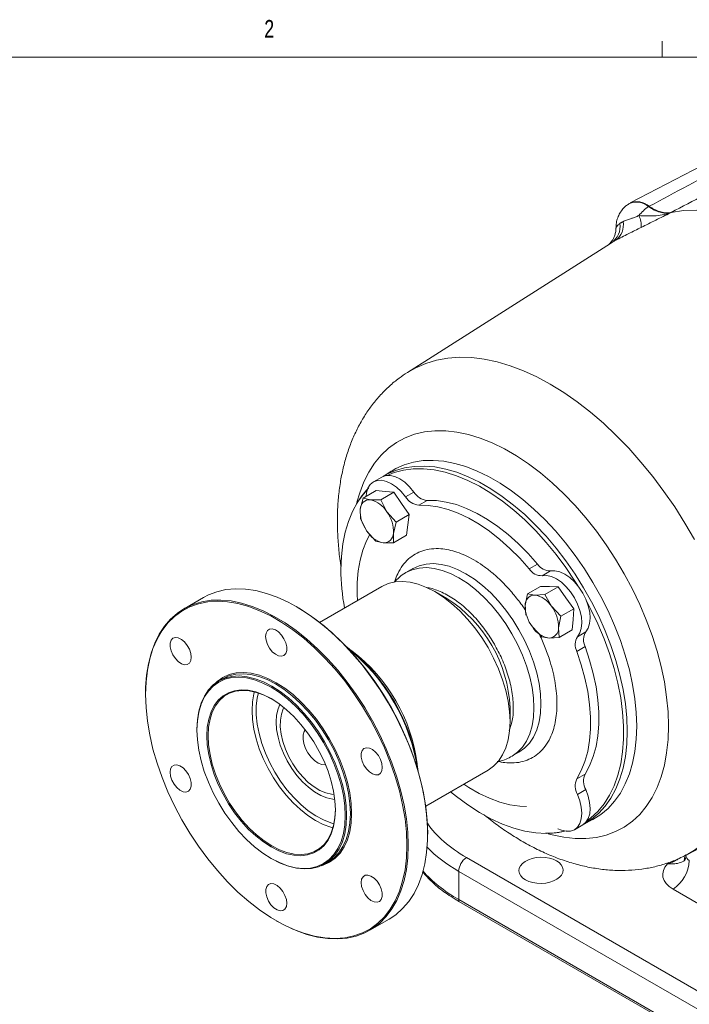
# Model space of a CAD drawing. Header units: inches. Extents: x 0.3 to 33.9, y 0.2 to 21.6.
# Tile 17 of 24: x 26 to 29.5, y 16.4 to 21.6. Entities that reach past the tile are written whole.
import ezdxf

# ---------------------------------------------------------------- set-up
doc = ezdxf.new("R2010")
doc.units = ezdxf.units.IN
doc.header["$MEASUREMENT"] = 0
doc.layers.add('SLD-0', color=7, linetype='Continuous', lineweight=15)
doc.styles.add('SLDTEXTSTYLE0', font='TXT', dxfattribs={"width": 0.75})
doc.dimstyles.new('SLDDIMSTYLE0', dxfattribs={"dimtxt": 0.25, "dimasz": 0.13, "dimexe": 0, "dimexo": 0.0625, "dimgap": 0.0625, "dimtad": 0, "dimtih": 1, "dimtoh": 1, "dimrnd": 1e-09, "dimzin": 12, "dimdsep": 46, "dimtxsty": 'SLDTEXTSTYLE0', "dimsah": 1, "dimcen": 0.09, "dimadec": 0, "dimazin": 3, "dimtfac": 1, "dimtofl": 0, "dimtmove": 0, "dimatfit": 3, "dimfxl": 1, "dimfrac": 2, "dimtolj": 1, "dimtzin": 12, "dimarcsym": 0})

# ---------------------------------------------------------------- blocks, each defined once
blk = doc.blocks.new('_D_7')
at = {"layer": 'SLD-0'}
for p, q in [((26.938, 12.1142), (26.938, 15.5199)), ((24.3753, 15.4317), (24.3245, 15.4317)), ((24.3245, 15.4317), (24.3245, 15.0349)), ((25.5183, 15.4317), (25.569, 15.4317)), ((25.569, 15.4317), (25.569, 15.0349)), ((22.9555, 15.3949), (24.2357, 15.3949)), ((26.938, 15.3949), (25.6578, 15.3949)), ((24.3245, 15.0349), (24.3753, 15.0349)), ((25.569, 15.0349), (25.5183, 15.0349))]:
    blk.add_line(p, q, dxfattribs=at)
for points in [[(22.9555, 15.3949), (23.0855, 15.3749), (23.0855, 15.4149)], [(26.938, 15.3949), (26.808, 15.4149), (26.808, 15.3749)]]:
    blk.add_solid(points, dxfattribs=at)
at = {"layer": 'SLD-0', "char_height": 0.25, "attachment_point": 1, "style": 'SLDTEXTSTYLE0'}
for s, insert in [('3.98', (24.522, 15.8048, -1.544)), ('101.16', (24.4388, 15.3571, -1.544))]:
    blk.add_mtext(s, dxfattribs=dict(at, insert=insert))

msp = doc.modelspace()

# ---------------------------------------------------------------- linework, layer by layer
at = {"color": 7, "linetype": 'Continuous', "lineweight": 0}
for p, q in [((29.3979, 21.4106), (29.3979, 21.4954)), ((0.5229, 21.4106), (33.5229, 21.4106))]:
    msp.add_line(p, q, dxfattribs=at)
at = {"color": 7, "linetype": 'Continuous', "lineweight": 15}
for p, q in [((30.0273, 21.0534), (29.2292, 20.6371)), ((29.2247, 20.6346), (29.2217, 20.6327)), ((29.3263, 20.6173), (29.3294, 20.6193)), ((29.4458, 20.5866), (29.4428, 20.5847)), ((29.1236, 20.4222), (28.048, 19.7384)), ((27.9622, 19.2143), (27.9198, 19.1873)), ((27.9122, 19.1836), (27.868, 19.1581)), ((27.8126, 19.072), (27.8821, 19.1121)), ((27.8821, 19.1121), (27.9293, 19.1074)), ((27.798, 19.0129), (27.8126, 19.072)), ((27.8126, 19.072), (27.8519, 19.0627)), ((27.8519, 19.0627), (27.907, 19.0626)), ((27.9764, 19.1026), (27.907, 19.0626)), ((27.907, 19.0626), (27.9395, 18.9987)), ((27.9764, 19.1026), (27.9293, 19.1074)), ((28.0169, 19.0434), (27.9764, 19.1026)), ((28.0826, 19.1039), (28.0384, 19.0784)), ((28.1521, 19.0597), (28.1079, 19.0342)), ((27.7992, 18.9629), (27.798, 19.0129)), ((28.0169, 19.0434), (28.0573, 18.9841)), ((27.8318, 18.8991), (27.7992, 18.9629)), ((27.9395, 18.9987), (27.9879, 18.944)), ((28.0573, 18.9841), (27.9879, 18.944)), ((28.0573, 18.9841), (28.0506, 18.9296)), ((27.9879, 18.944), (27.9733, 18.8849)), ((28.0439, 18.875), (28.0506, 18.9296)), ((27.8801, 18.8444), (27.8318, 18.8991)), ((27.9733, 18.8849), (27.9745, 18.8349)), ((27.9745, 18.8349), (28.0439, 18.875)), ((27.9194, 18.8351), (27.8801, 18.8444)), ((27.9745, 18.8349), (27.9194, 18.8351)), ((28.0768, 18.6984), (28.0397, 18.677)), ((28.7374, 18.7217), (28.6932, 18.6962)), ((28.8068, 18.6857), (28.7626, 18.6602)), ((27.9127, 18.6037), (27.5825, 18.4131)), ((28.7541, 18.6038), (28.6847, 18.5637)), ((28.7541, 18.6038), (28.8003, 18.6023)), ((28.777, 18.5608), (28.8464, 18.6008)), ((28.8464, 18.6008), (28.8003, 18.6023)), ((28.8464, 18.6008), (28.8884, 18.5431)), ((26.967, 18.545), (26.8638, 18.4854)), ((28.2576, 18.5391), (28.194, 18.5758)), ((28.6726, 18.5029), (28.6847, 18.5637)), ((28.6847, 18.5637), (28.7229, 18.5577)), ((28.7229, 18.5577), (28.777, 18.5608)), ((28.777, 18.5608), (28.811, 18.4984)), ((28.9303, 18.4853), (28.8884, 18.5431)), ((27.4629, 18.4942), (27.4594, 18.4962)), ((28.6763, 18.4511), (28.6726, 18.5029)), ((28.811, 18.4984), (28.8609, 18.4452)), ((28.9303, 18.4853), (28.8609, 18.4452)), ((28.9261, 18.429), (28.9303, 18.4853)), ((28.8609, 18.4452), (28.8488, 18.3843)), ((28.7601, 18.3356), (28.7103, 18.3888)), ((28.8488, 18.3843), (28.8524, 18.3326)), ((28.9261, 18.429), (28.9219, 18.3727)), ((28.7984, 18.3295), (28.7601, 18.3356)), ((28.8524, 18.3326), (28.7984, 18.3295)), ((28.9219, 18.3727), (28.8524, 18.3326)), ((28.9934, 18.3625), (28.9492, 18.337)), ((28.9898, 18.2844), (28.9456, 18.2588)), ((27.0687, 18.1143), (27.0487, 18.1027)), ((26.6599, 18.0347), (26.6599, 18.0306)), ((28.5917, 17.8869), (28.5917, 17.9604)), ((26.9325, 17.846), (26.9325, 17.842)), ((28.6021, 17.7027), (28.6392, 17.7241)), ((28.145, 17.4388), (28.4752, 17.6294)), ((28.9897, 17.6085), (28.9455, 17.583)), ((28.9933, 17.5263), (28.9491, 17.5007)), ((29.5255, 17.1791), (30.0797, 17.4682)), ((28.9328, 17.3134), (28.977, 17.3389)), ((28.984, 17.3436), (29.0287, 17.3669)), ((28.1554, 17.2905), (28.1554, 17.2946)), ((27.3254, 17.1615), (27.3289, 17.1595)), ((27.6093, 17.1317), (27.6292, 17.1432)), ((28.3609, 17.1655), (30.2536, 16.0729)), ((30.2123, 16), (28.3196, 17.0927)), ((28.3196, 17.0927), (28.3196, 16.9432)), ((29.9433, 16.7169), (29.4559, 16.9982)), ((28.3196, 16.9432), (30.2123, 15.8505)), ((30.2133, 15.8403), (28.3206, 16.933)), ((27.3524, 16.831), (27.3559, 16.829)), ((27.8482, 16.7802), (27.9515, 16.8398))]:
    msp.add_line(p, q, dxfattribs=at)
at = {"color": 8, "linetype": 'Continuous', "lineweight": 15}
msp.add_line((29.4266, 17.1324), (29.4216, 17.1353), dxfattribs=at)
at = {"color": 7, "linetype": 'Continuous', "lineweight": 15, "flags": 128}
for points in [[(30.6735, 19.8779), (30.6086, 19.9626), (30.5411, 20.0436), (30.4711, 20.1203), (30.3991, 20.1924), (30.3255, 20.2596), (30.2505, 20.3215), (30.1745, 20.3777), (30.098, 20.4281), (30.0213, 20.4724), (29.9448, 20.5104), (29.8688, 20.5418), (29.7939, 20.5665), (29.7202, 20.5844), (29.6482, 20.5954), (29.5782, 20.5994), (29.5107, 20.5965), (29.4458, 20.5866)], [(28.9491, 18.6097), (28.9353, 18.6319), (28.8875, 18.7035), (28.8367, 18.7721), (28.7834, 18.8373), (28.7278, 18.8988), (28.6703, 18.9559), (28.6113, 19.0085), (28.5512, 19.0561), (28.4904, 19.0983), (28.4293, 19.1351), (28.3683, 19.166), (28.3078, 19.1908), (28.2483, 19.2095), (28.19, 19.2219), (28.1334, 19.2279), (28.0789, 19.2275), (28.0268, 19.2206), (27.9775, 19.2073), (27.9404, 19.1922)], [(27.829, 19.0814), (27.8312, 19.0995), (27.8388, 19.1244), (27.8512, 19.1442), (27.868, 19.1581), (27.8885, 19.1657), (27.9118, 19.1665), (27.9372, 19.1607), (27.9635, 19.1484), (27.9899, 19.1301), (28.0151, 19.1064), (28.0384, 19.0784)], [(27.9122, 19.1836), (27.9122, 19.1836), (27.9327, 19.1912), (27.956, 19.1921), (27.9814, 19.1862), (28.0077, 19.1739), (28.0341, 19.1556), (28.0593, 19.1319), (28.0826, 19.1039)], [(27.8358, 19.117), (27.8143, 19.0928), (27.7834, 19.0498), (27.7569, 19.0015), (27.735, 18.9483), (27.7177, 18.8906), (27.7054, 18.8286), (27.6979, 18.7628), (27.6954, 18.6938)], [(28.1521, 19.0597), (28.202, 19.0586), (28.2539, 19.051), (28.3073, 19.0372), (28.3618, 19.0171), (28.417, 18.9909), (28.4724, 18.9589), (28.5276, 18.9214), (28.5821, 18.8785), (28.6356, 18.8306), (28.6874, 18.7782), (28.7374, 18.7217)], [(28.1079, 19.0342), (28.1578, 19.033), (28.2097, 19.0255), (28.2631, 19.0117), (28.3176, 18.9916), (28.3728, 18.9654), (28.4282, 18.9334), (28.4834, 18.8958), (28.5379, 18.853), (28.5914, 18.8051), (28.6432, 18.7527), (28.6932, 18.6962)], [(27.7841, 18.5294), (27.7823, 18.5607), (27.7823, 18.6247), (27.7873, 18.6855), (27.7972, 18.7428), (27.8119, 18.796), (27.8313, 18.8447), (27.8495, 18.879)], [(28.7626, 18.6602), (28.7859, 18.6613), (28.8112, 18.6558), (28.8375, 18.6437), (28.8639, 18.6256), (28.8892, 18.6021), (28.9126, 18.5743), (28.933, 18.5431), (28.9498, 18.5098), (28.9622, 18.4756), (28.9699, 18.4419), (28.9724, 18.4101), (28.9696, 18.3812), (28.9618, 18.3566), (28.9492, 18.337)], [(28.8068, 18.6857), (28.8301, 18.6868), (28.8554, 18.6813), (28.8817, 18.6692), (28.9081, 18.6511), (28.9334, 18.6276), (28.9568, 18.5998), (28.9772, 18.5686), (28.994, 18.5353), (29.0064, 18.5011), (29.014, 18.4675), (29.0165, 18.4356), (29.0138, 18.4068), (29.006, 18.3821), (28.9934, 18.3625)], [(27.9515, 16.8398), (27.9862, 16.8629), (28.0224, 16.8948), (28.0547, 16.9322), (28.0828, 16.975), (28.1065, 17.0228), (28.1257, 17.0753), (28.1402, 17.1322), (28.1499, 17.1929), (28.1548, 17.2572), (28.1548, 17.3245), (28.1499, 17.3945), (28.1402, 17.4665), (28.1257, 17.54), (28.1065, 17.6147), (28.0828, 17.6899), (28.0547, 17.7651), (28.0224, 17.8398), (27.9862, 17.9135), (27.9463, 17.9856), (27.903, 18.0556), (27.8566, 18.1232), (27.8073, 18.1877), (27.7557, 18.2487), (27.7019, 18.3058), (27.6465, 18.3586), (27.5897, 18.4068), (27.532, 18.4499), (27.4738, 18.4877), (27.4155, 18.5199), (27.3576, 18.5464), (27.3003, 18.5668), (27.2441, 18.5811), (27.1895, 18.5892), (27.1367, 18.591), (27.0862, 18.5865), (27.0384, 18.5757), (26.9934, 18.5587), (26.967, 18.545)], [(28.4752, 17.6294), (28.4752, 17.6294), (28.5049, 17.6506), (28.5307, 17.6777), (28.5523, 17.7104), (28.5694, 17.7481), (28.5817, 17.7905), (28.5892, 17.8369), (28.5917, 17.8869), (28.5892, 17.9398), (28.5817, 17.9949), (28.5694, 18.0515), (28.5523, 18.1089), (28.5307, 18.1665), (28.5049, 18.2234), (28.4752, 18.2789), (28.4419, 18.3325), (28.4056, 18.3833), (28.3665, 18.4307), (28.3253, 18.4742), (28.2824, 18.5132), (28.2385, 18.5472), (28.1939, 18.5758), (28.1494, 18.5987), (28.1054, 18.6154), (28.0626, 18.6259), (28.0214, 18.63), (27.9823, 18.6276), (27.9459, 18.6188), (27.9127, 18.6037)], [(26.6599, 18.0347), (26.6605, 18.068), (26.6654, 18.1323), (26.6751, 18.193), (26.6896, 18.2499), (26.7088, 18.3024), (26.7325, 18.3502), (26.7606, 18.393), (26.7928, 18.4304), (26.829, 18.4623), (26.8689, 18.4883), (26.9123, 18.5084), (26.9587, 18.5223), (27.0079, 18.5299), (27.0596, 18.5313), (27.1134, 18.5264), (27.1688, 18.5152), (27.2256, 18.4978), (27.2833, 18.4743), (27.3414, 18.4449), (27.3997, 18.4099), (27.4577, 18.3694), (27.515, 18.3237), (27.5711, 18.2732), (27.6258, 18.2181), (27.6785, 18.159), (27.729, 18.0962), (27.7769, 18.0302), (27.8218, 17.9613), (27.8635, 17.8902), (27.9016, 17.8172), (27.9359, 17.7429), (27.9661, 17.6679), (27.992, 17.5926), (28.0134, 17.5177), (28.0303, 17.4435), (28.0424, 17.3706), (28.0497, 17.2996), (28.0522, 17.2309), (28.0522, 17.2309)], [(28.0451, 17.2309), (28.0426, 17.3002), (28.0351, 17.3719), (28.0227, 17.4454), (28.0055, 17.5202), (27.9836, 17.5959), (27.9571, 17.6718), (27.9263, 17.7474), (27.8914, 17.8221), (27.8525, 17.8955), (27.8101, 17.967), (27.7643, 18.0361), (27.7156, 18.1022), (27.6643, 18.1649), (27.6107, 18.2238), (27.5553, 18.2784), (27.4984, 18.3284), (27.4405, 18.3733), (27.3819, 18.4129), (27.3231, 18.4468), (27.2645, 18.4749), (27.2066, 18.4969), (27.1497, 18.5126), (27.0942, 18.522), (27.0407, 18.5249), (26.9893, 18.5215), (26.9406, 18.5116), (26.8949, 18.4953), (26.8524, 18.4728), (26.8136, 18.4443), (26.7786, 18.4099), (26.7478, 18.3699), (26.7214, 18.3246), (26.6994, 18.2742), (26.6822, 18.2192), (26.6698, 18.16), (26.6624, 18.097), (26.6599, 18.0306), (26.6624, 17.9613), (26.6698, 17.8897), (26.6822, 17.8162), (26.6994, 17.7413), (26.7214, 17.6657), (26.7478, 17.5898), (26.7786, 17.5142), (26.8136, 17.4394), (26.8524, 17.366), (26.8949, 17.2945), (26.9406, 17.2255), (26.9893, 17.1594), (27.0407, 17.0966), (27.0942, 17.0377), (27.1497, 16.9831), (27.2066, 16.9332), (27.2645, 16.8882), (27.3231, 16.8487), (27.3819, 16.8147), (27.4405, 16.7867), (27.4984, 16.7647), (27.5553, 16.7489), (27.6107, 16.7396), (27.6643, 16.7366), (27.7156, 16.7401), (27.7643, 16.75), (27.8101, 16.7662), (27.8525, 16.7887), (27.8914, 16.8172), (27.9263, 16.8516), (27.9571, 16.8916), (27.9836, 16.937), (28.0055, 16.9873), (28.0227, 17.0423), (28.0351, 17.1015), (28.0426, 17.1645), (28.0451, 17.2309)], [(27.4629, 18.4942), (27.4922, 18.4766), (27.5508, 18.437), (27.6087, 18.3921), (27.6656, 18.3421), (27.721, 18.2875), (27.7746, 18.2286), (27.8259, 18.1659), (27.8746, 18.0997), (27.9204, 18.0307), (27.9628, 17.9592), (28.0017, 17.8858), (28.0366, 17.8111), (28.0675, 17.7354), (28.0939, 17.6595), (28.1158, 17.5839), (28.1331, 17.509), (28.1454, 17.4355), (28.1529, 17.3639), (28.1554, 17.2946)], [(28.9986, 17.359), (29.0207, 17.3756), (29.0579, 17.4102), (29.0909, 17.4505), (29.1196, 17.4962), (29.1439, 17.547), (29.1635, 17.6025), (29.1783, 17.6624), (29.1882, 17.7263), (29.1932, 17.7938), (29.1932, 17.8644), (29.1882, 17.9376), (29.1783, 18.013), (29.1635, 18.09), (29.1439, 18.1682), (29.1196, 18.247), (29.0909, 18.3258), (29.0579, 18.4043), (29.0207, 18.4818), (28.9988, 18.5236)], [(26.8181, 18.3329), (26.805, 18.3284), (26.7956, 18.3179), (26.7906, 18.3023), (26.7906, 18.283), (26.7956, 18.2617), (26.805, 18.2402), (26.8181, 18.2207), (26.8336, 18.2046), (26.8503, 18.1935), (26.8666, 18.1884), (26.8811, 18.1897), (26.8925, 18.1973), (26.8998, 18.2105), (26.9022, 18.2282), (26.8998, 18.2487), (26.8925, 18.2703), (26.8811, 18.2911), (26.8666, 18.3091), (26.8503, 18.3228), (26.8336, 18.331), (26.8181, 18.3329)], [(27.3805, 18.3459), (27.3649, 18.3619), (27.3482, 18.373), (27.3319, 18.3781), (27.3174, 18.3768), (27.306, 18.3692), (27.2988, 18.356), (27.2963, 18.3383), (27.2988, 18.3178), (27.306, 18.2962), (27.3174, 18.2755), (27.3319, 18.2575), (27.3482, 18.2437), (27.3649, 18.2355), (27.3805, 18.2336), (27.3936, 18.2381), (27.403, 18.2486), (27.4079, 18.2642), (27.4079, 18.2836), (27.403, 18.3049), (27.3936, 18.3263), (27.3805, 18.3459)], [(28.9898, 18.2844), (29.0138, 18.2128), (29.0332, 18.1417), (29.0479, 18.0715), (29.0578, 18.0029), (29.0627, 17.9363), (29.0627, 17.8723), (29.0577, 17.8115), (29.0479, 17.7542), (29.0331, 17.701), (29.0137, 17.6523), (28.9897, 17.6085)], [(28.9456, 18.2588), (28.9696, 18.1873), (28.989, 18.1162), (29.0037, 18.046), (29.0136, 17.9774), (29.0185, 17.9108), (29.0185, 17.8468), (29.0136, 17.7859), (29.0037, 17.7287), (28.989, 17.6755), (28.9695, 17.6268), (28.9455, 17.583)], [(26.9325, 17.846), (26.935, 17.8959), (26.9425, 17.9422), (26.9548, 17.9844), (26.9718, 18.022), (26.9933, 18.0545), (27.019, 18.0815), (27.0487, 18.1027), (27.0818, 18.1178), (27.1181, 18.1266), (27.157, 18.1289), (27.198, 18.1249), (27.2408, 18.1144), (27.2846, 18.0977), (27.329, 18.075), (27.3734, 18.0465), (27.4172, 18.0126), (27.4599, 17.9737), (27.501, 17.9303), (27.5399, 17.883), (27.5761, 17.8324), (27.6093, 17.7791), (27.6389, 17.7237), (27.6646, 17.667), (27.6861, 17.6096), (27.7031, 17.5524), (27.7155, 17.4959), (27.7229, 17.441), (27.7254, 17.3883)], [(27.7183, 17.3883), (27.7159, 17.4406), (27.7085, 17.495), (27.6963, 17.5509), (27.6794, 17.6077), (27.6581, 17.6645), (27.6326, 17.7207), (27.6032, 17.7756), (27.5704, 17.8285), (27.5345, 17.8786), (27.4959, 17.9255), (27.4552, 17.9685), (27.4129, 18.007), (27.3694, 18.0406), (27.3254, 18.0688), (27.2814, 18.0914), (27.238, 18.1079), (27.1957, 18.1183), (27.155, 18.1223), (27.1164, 18.12), (27.0805, 18.1113), (27.0476, 18.0963), (27.0183, 18.0754), (26.9928, 18.0486), (26.9715, 18.0164), (26.9546, 17.9791), (26.9424, 17.9372), (26.935, 17.8913), (26.9325, 17.842), (26.935, 17.7897), (26.9424, 17.7353), (26.9546, 17.6794), (26.9715, 17.6227), (26.9928, 17.5658), (27.0183, 17.5096), (27.0476, 17.4547), (27.0805, 17.4019), (27.1164, 17.3517), (27.155, 17.3048), (27.1957, 17.2618), (27.238, 17.2233), (27.2814, 17.1897), (27.3254, 17.1615), (27.3694, 17.1389), (27.4129, 17.1224), (27.4552, 17.112), (27.4959, 17.108), (27.5345, 17.1103), (27.5704, 17.119), (27.6032, 17.134), (27.6326, 17.155), (27.6581, 17.1817), (27.6794, 17.214), (27.6963, 17.2512), (27.7085, 17.2931), (27.7159, 17.339), (27.7183, 17.3883)], [(27.0311, 18.0912), (27.0398, 18.0992), (27.0697, 18.1206), (27.1031, 18.1358), (27.1397, 18.1447), (27.1789, 18.1471), (27.2204, 18.143), (27.2635, 18.1324), (27.3077, 18.1156), (27.3525, 18.0926), (27.3973, 18.0639), (27.4415, 18.0297), (27.4846, 17.9904), (27.526, 17.9467), (27.5653, 17.899), (27.6019, 17.8479), (27.6353, 17.7941), (27.6652, 17.7382), (27.6911, 17.681), (27.7128, 17.6231), (27.73, 17.5654), (27.7424, 17.5084), (27.7499, 17.453), (27.7524, 17.3999)], [(27.7454, 17.3999), (27.7429, 17.4526), (27.7354, 17.5075), (27.7231, 17.5639), (27.7061, 17.6212), (27.6846, 17.6785), (27.6589, 17.7352), (27.6293, 17.7906), (27.5961, 17.8439), (27.5599, 17.8946), (27.5209, 17.9419), (27.4799, 17.9852), (27.4372, 18.0241), (27.3933, 18.058), (27.3489, 18.0865), (27.3046, 18.1092), (27.2607, 18.1259), (27.218, 18.1364), (27.1769, 18.1405), (27.138, 18.1381), (27.1018, 18.1293), (27.0687, 18.1143)], [(27.6661, 17.4185), (27.6636, 17.3725), (27.6562, 17.3301), (27.6439, 17.2918), (27.6271, 17.2582), (27.6058, 17.2299), (27.5804, 17.2071), (27.5513, 17.1903), (27.5189, 17.1797), (27.4837, 17.1755), (27.4462, 17.1776), (27.407, 17.1862), (27.3665, 17.201), (27.3254, 17.2218), (27.2844, 17.2484), (27.2439, 17.2803), (27.2046, 17.3171), (27.1671, 17.3582), (27.1319, 17.4031), (27.0995, 17.4511), (27.0705, 17.5015), (27.0451, 17.5535), (27.0238, 17.6065), (27.0069, 17.6595), (26.9947, 17.712), (26.9873, 17.763), (26.9848, 17.8118), (26.9873, 17.8578), (26.9947, 17.9002), (27.0069, 17.9385), (27.0238, 17.9721), (27.0451, 18.0005), (27.0705, 18.0232), (27.0995, 18.04), (27.1319, 18.0506), (27.1671, 18.0549), (27.2046, 18.0527), (27.2439, 18.0442), (27.2844, 18.0294), (27.3254, 18.0085), (27.3665, 17.982), (27.407, 17.95), (27.4462, 17.9132), (27.4837, 17.8721), (27.5189, 17.8272), (27.5513, 17.7792), (27.5804, 17.7288), (27.6058, 17.6768), (27.6271, 17.6238), (27.6439, 17.5708), (27.6562, 17.5184), (27.6636, 17.4674), (27.6661, 17.4185)], [(27.329, 18.0065), (27.329, 18.0065), (27.2883, 18.0271), (27.2483, 18.0417), (27.2094, 18.0502), (27.1723, 18.0523), (27.1375, 18.0481), (27.1054, 18.0376), (27.0766, 18.021), (27.0515, 17.9985), (27.0305, 17.9704), (27.0138, 17.9372), (27.0017, 17.8993), (26.9943, 17.8573), (26.9919, 17.8118), (26.9943, 17.7635), (27.0017, 17.713), (27.0138, 17.6611), (27.0305, 17.6086), (27.0515, 17.5562), (27.0766, 17.5047), (27.1054, 17.4549), (27.1375, 17.4074), (27.1723, 17.3629), (27.2094, 17.3222), (27.2483, 17.2858), (27.2883, 17.2542), (27.329, 17.2279), (27.3696, 17.2073), (27.4096, 17.1926), (27.4485, 17.1842), (27.4856, 17.1821), (27.5205, 17.1863), (27.5525, 17.1968), (27.5813, 17.2134), (27.6064, 17.2359), (27.6275, 17.264), (27.6442, 17.2972), (27.6563, 17.3351), (27.6636, 17.3771), (27.6661, 17.4226), (27.6661, 17.4226)], [(27.6629, 17.4738), (27.6528, 17.4747), (27.6214, 17.4817), (27.5888, 17.4948), (27.5559, 17.5138), (27.5234, 17.5382), (27.492, 17.5676), (27.4623, 17.6011), (27.4352, 17.6382), (27.4111, 17.678), (27.3905, 17.7195), (27.3741, 17.7619), (27.3621, 17.8042), (27.3548, 17.8455), (27.3523, 17.8848), (27.3548, 17.9212), (27.3621, 17.954), (27.3718, 17.9781)], [(27.3935, 17.9613), (27.3901, 17.9548), (27.3799, 17.9267), (27.3745, 17.8943), (27.3739, 17.8586), (27.3782, 17.8205), (27.3873, 17.7807), (27.4009, 17.7405), (27.4188, 17.7006), (27.4404, 17.6621), (27.4653, 17.626), (27.4928, 17.5932), (27.5223, 17.5644), (27.553, 17.5403), (27.5842, 17.5216), (27.6152, 17.5088), (27.645, 17.502), (27.6592, 17.501)], [(27.5066, 17.8437), (27.5011, 17.8348), (27.4956, 17.8164), (27.4949, 17.7943), (27.4991, 17.7699), (27.5079, 17.7447), (27.5208, 17.7203), (27.5369, 17.6983), (27.5552, 17.6801), (27.5746, 17.6667), (27.5939, 17.659), (27.6118, 17.6575), (27.6139, 17.6578)], [(27.9149, 17.6437), (27.9124, 17.6643), (27.9051, 17.6859), (27.8938, 17.7066), (27.8793, 17.7246), (27.863, 17.7383), (27.8463, 17.7465), (27.8307, 17.7485), (27.8176, 17.744), (27.8082, 17.7334), (27.8033, 17.7178), (27.8033, 17.6985), (27.8082, 17.6772), (27.8176, 17.6558), (27.8307, 17.6362), (27.8463, 17.6202), (27.863, 17.6091), (27.8793, 17.604), (27.8938, 17.6053), (27.9051, 17.6129), (27.9124, 17.6261), (27.9149, 17.6437)], [(26.7901, 17.6178), (26.7926, 17.5973), (26.7998, 17.5757), (26.8112, 17.5549), (26.8257, 17.5369), (26.842, 17.5232), (26.8587, 17.515), (26.8743, 17.5131), (26.8873, 17.5176), (26.8968, 17.5281), (26.9017, 17.5437), (26.9017, 17.563), (26.8968, 17.5843), (26.8873, 17.6057), (26.8743, 17.6253), (26.8587, 17.6414), (26.842, 17.6525), (26.8257, 17.6576), (26.8112, 17.6563), (26.7998, 17.6487), (26.7926, 17.6355), (26.7901, 17.6178)], [(28.679, 17.437), (28.643, 17.4384), (28.5912, 17.446), (28.5377, 17.4598), (28.4832, 17.4799), (28.428, 17.506), (28.3726, 17.538), (28.3465, 17.5551)], [(28.2769, 17.5149), (28.3078, 17.4896), (28.3683, 17.4446), (28.4293, 17.4051), (28.4904, 17.3713), (28.5512, 17.3433), (28.6113, 17.3215), (28.6703, 17.306), (28.7278, 17.2968), (28.7834, 17.294), (28.8367, 17.2977), (28.881, 17.3061)], [(28.9491, 17.5007), (28.9617, 17.4666), (28.9695, 17.4329), (28.9722, 17.4009), (28.9697, 17.372), (28.9621, 17.3471), (28.9496, 17.3273), (28.9328, 17.3134), (28.9124, 17.3058), (28.889, 17.3049), (28.8637, 17.3108), (28.8459, 17.3184)], [(28.9933, 17.5263), (29.0059, 17.4921), (29.0137, 17.4584), (29.0164, 17.4264), (29.0139, 17.3975), (29.0063, 17.3726), (28.9938, 17.3528), (28.977, 17.3389)], [(27.7254, 17.3883), (27.7229, 17.3385), (27.7155, 17.2922), (27.7031, 17.25), (27.6861, 17.2124), (27.6646, 17.1799), (27.6389, 17.1529), (27.6093, 17.1317), (27.5761, 17.1166), (27.5399, 17.1078), (27.501, 17.1055), (27.4599, 17.1095), (27.4172, 17.12), (27.3734, 17.1367), (27.329, 17.1594), (27.3289, 17.1595)], [(27.7524, 17.3999), (27.7499, 17.3496), (27.7424, 17.3029), (27.73, 17.2603), (27.7128, 17.2224), (27.6911, 17.1895), (27.6652, 17.1623), (27.6353, 17.1409), (27.6019, 17.1257), (27.5905, 17.1222)], [(27.6292, 17.1432), (27.6293, 17.1432), (27.6589, 17.1644), (27.6846, 17.1914), (27.7061, 17.2239), (27.7231, 17.2615), (27.7354, 17.3038), (27.7429, 17.3501), (27.7454, 17.3999)], [(28.0522, 17.2309), (28.0497, 17.1651), (28.0424, 17.1025), (28.0303, 17.0436), (28.0134, 16.9889), (27.992, 16.9387), (27.9661, 16.8934), (27.9359, 16.8532), (27.9016, 16.8185), (27.8635, 16.7896), (27.8218, 16.7665), (27.7769, 16.7495), (27.729, 16.7387), (27.6785, 16.7342), (27.6258, 16.736), (27.5711, 16.7441), (27.515, 16.7584), (27.4577, 16.7788), (27.3997, 16.8053), (27.3559, 16.829)], [(27.8869, 16.9286), (27.9, 16.9331), (27.9094, 16.9436), (27.9143, 16.9593), (27.9143, 16.9786), (27.9094, 16.9999), (27.9, 17.0213), (27.8869, 17.0409), (27.8713, 17.0569), (27.8546, 17.068), (27.8383, 17.0731), (27.8238, 17.0718), (27.8125, 17.0642), (27.8052, 17.051), (27.8027, 17.0334), (27.8052, 17.0128), (27.8125, 16.9912), (27.8238, 16.9705), (27.8383, 16.9525), (27.8546, 16.9387), (27.8713, 16.9306), (27.8869, 16.9286)], [(27.3245, 16.9157), (27.3401, 16.8996), (27.3567, 16.8885), (27.3731, 16.8834), (27.3875, 16.8847), (27.3989, 16.8923), (27.4062, 16.9055), (27.4087, 16.9232), (27.4062, 16.9437), (27.3989, 16.9653), (27.3875, 16.9861), (27.3731, 17.0041), (27.3567, 17.0178), (27.3401, 17.026), (27.3245, 17.0279), (27.3114, 17.0234), (27.302, 17.0129), (27.2971, 16.9973), (27.2971, 16.978), (27.302, 16.9567), (27.3114, 16.9353), (27.3245, 16.9157)]]:
    msp.add_lwpolyline(points, dxfattribs=at)
at = {"color": 8, "linetype": 'Continuous', "lineweight": 15, "flags": 128}
for points in [[(28.0476, 19.7382), (28.0917, 19.7631), (28.1455, 19.7863), (28.2023, 19.8032), (28.262, 19.814), (28.3242, 19.8185), (28.3886, 19.8166), (28.455, 19.8085), (28.523, 19.7942), (28.5924, 19.7737), (28.6627, 19.7471), (28.7337, 19.7145), (28.805, 19.6762), (28.8763, 19.6322), (28.9473, 19.5828), (29.0177, 19.5282), (29.087, 19.4686), (29.155, 19.4045), (29.2214, 19.3359), (29.2859, 19.2633), (29.3481, 19.187), (29.4077, 19.1074), (29.4646, 19.0247), (29.5184, 18.9395), (29.5688, 18.8521)], [(27.7805, 19.05), (27.7949, 19.1005), (27.8166, 19.1578), (27.8428, 19.2102), (27.8735, 19.2577), (27.9084, 19.2997), (27.9473, 19.3362), (27.99, 19.3669), (28.0363, 19.3916), (28.0858, 19.4102), (28.1383, 19.4225), (28.1935, 19.4285), (28.251, 19.4282), (28.3105, 19.4216), (28.3717, 19.4086), (28.4343, 19.3894), (28.4977, 19.3641), (28.5617, 19.3328), (28.6259, 19.2958), (28.6899, 19.2531), (28.7533, 19.2052), (28.8158, 19.1522), (28.877, 19.0945), (28.9366, 19.0325), (28.9941, 18.9664), (29.0493, 18.8966), (29.1018, 18.8237), (29.1513, 18.7479), (29.1976, 18.6698), (29.2403, 18.5898), (29.2792, 18.5084), (29.3141, 18.426), (29.3447, 18.3432), (29.371, 18.2604), (29.3927, 18.1781), (29.4097, 18.0968), (29.4219, 18.017), (29.4293, 17.9391), (29.4318, 17.8636), (29.4293, 17.791), (29.4219, 17.7216), (29.4097, 17.6559), (29.3927, 17.5942), (29.371, 17.537), (29.3447, 17.4845), (29.3141, 17.4371), (29.2792, 17.395), (29.2403, 17.3585), (29.1976, 17.3278), (29.1513, 17.3031), (29.1018, 17.2845), (29.0493, 17.2722), (28.9941, 17.2662), (28.9366, 17.2665), (28.877, 17.2732), (28.8158, 17.2861), (28.7942, 17.2921)], [(29.263, 17.8627), (29.2606, 17.9342), (29.2533, 18.0081), (29.2411, 18.0838), (29.2242, 18.161), (29.2027, 18.239), (29.1766, 18.3174), (29.1463, 18.3957), (29.1117, 18.4734), (29.0733, 18.5499), (29.0312, 18.6248), (28.9858, 18.6976), (28.9372, 18.7678), (28.8858, 18.8349), (28.832, 18.8986), (28.7761, 18.9583), (28.7185, 19.0138), (28.6595, 19.0647), (28.5996, 19.1105), (28.539, 19.1511), (28.4782, 19.1862), (28.4177, 19.2155), (28.3577, 19.2389), (28.2987, 19.2561), (28.2411, 19.2672), (28.1852, 19.272), (28.1314, 19.2704), (28.0801, 19.2626), (28.0315, 19.2485), (27.986, 19.2282), (27.961, 19.2136)], [(27.92, 19.1874), (27.9387, 19.1981), (27.9841, 19.2183), (28.0325, 19.2324), (28.0837, 19.2402), (28.1374, 19.2418), (28.1932, 19.237), (28.2507, 19.226), (28.3095, 19.2088), (28.3694, 19.1855), (28.4298, 19.1562), (28.4904, 19.1212), (28.5508, 19.0807), (28.6107, 19.0349), (28.6695, 18.9842), (28.727, 18.9288), (28.7828, 18.8692), (28.8365, 18.8057), (28.8877, 18.7387), (28.9362, 18.6687), (28.9815, 18.5961), (29.0235, 18.5213), (29.0619, 18.445), (29.0963, 18.3675), (29.1266, 18.2894), (29.1526, 18.2111), (29.1741, 18.1333), (29.191, 18.0563), (29.2031, 17.9807), (29.2104, 17.907), (29.2128, 17.8356)], [(28.0396, 18.6769), (28.0397, 18.677), (28.0729, 18.6921), (28.1093, 18.7009), (28.1484, 18.7033), (28.1896, 18.6992), (28.2324, 18.6887), (28.2764, 18.6719), (28.3209, 18.6491), (28.3655, 18.6205), (28.4095, 18.5865), (28.4523, 18.5474), (28.4935, 18.5039), (28.5326, 18.4565), (28.5689, 18.4057), (28.6022, 18.3521)], [(28.6393, 18.3736), (28.606, 18.4271), (28.5697, 18.4779), (28.5306, 18.5254), (28.4894, 18.5689), (28.4466, 18.6079), (28.4026, 18.6419), (28.3581, 18.6705), (28.3135, 18.6933), (28.2696, 18.7101), (28.2267, 18.7206), (28.1855, 18.7247), (28.1464, 18.7223), (28.1101, 18.7135), (28.0776, 18.6989)], [(28.6022, 18.3521), (28.6319, 18.2966), (28.6577, 18.2397), (28.6793, 18.1821), (28.6963, 18.1247), (28.7087, 18.0681), (28.7161, 18.013), (28.7186, 17.9601), (28.7161, 17.9101), (28.7086, 17.8637), (28.6963, 17.8213), (28.6792, 17.7836), (28.6576, 17.751), (28.6318, 17.7239), (28.6026, 17.7029)], [(28.6379, 17.7233), (28.6392, 17.7241), (28.6689, 17.7453), (28.6947, 17.7724), (28.7163, 17.805), (28.7334, 17.8428), (28.7458, 17.8851), (28.7532, 17.9316), (28.7558, 17.9815), (28.7533, 18.0344), (28.7458, 18.0895), (28.7335, 18.1461), (28.7164, 18.2036), (28.6948, 18.2611), (28.669, 18.318), (28.6393, 18.3736)], [(27.6533, 17.3238), (27.6421, 17.3268), (27.6021, 17.3415), (27.5614, 17.3621), (27.5208, 17.3884), (27.4808, 17.42), (27.4419, 17.4564), (27.4048, 17.4971), (27.3699, 17.5416), (27.3379, 17.5891), (27.3091, 17.6389), (27.284, 17.6904), (27.2629, 17.7428), (27.2462, 17.7953), (27.2341, 17.8472), (27.2268, 17.8977), (27.2243, 17.946), (27.2268, 17.9915), (27.2341, 18.0335), (27.2371, 18.0448)], [(27.2578, 18.0388), (27.2518, 18.012), (27.2469, 17.9688), (27.2469, 17.9225), (27.2518, 17.8736), (27.2616, 17.823), (27.2761, 17.7714), (27.2951, 17.7195), (27.3183, 17.6683), (27.3453, 17.6184), (27.3758, 17.5706), (27.4093, 17.5257), (27.4453, 17.4843), (27.4831, 17.447), (27.5224, 17.4144), (27.5623, 17.3871), (27.6025, 17.3653), (27.6422, 17.3495), (27.6585, 17.3448)], [(29.0282, 17.3666), (29.0312, 17.3682), (29.0733, 17.3945), (29.1117, 17.4267), (29.1463, 17.4645), (29.1766, 17.5077), (29.2027, 17.556), (29.2242, 17.6092), (29.2411, 17.6668), (29.2533, 17.7286), (29.2606, 17.794), (29.263, 17.8627)], [(29.8502, 17.866), (29.8477, 17.785), (29.8404, 17.7072), (29.8283, 17.633), (29.8114, 17.5627), (29.7898, 17.4966), (29.7636, 17.4351), (29.733, 17.3784), (29.698, 17.3267), (29.6589, 17.2804), (29.6157, 17.2396), (29.5688, 17.2046), (29.5254, 17.1791)], [(29.2128, 17.8356), (29.2104, 17.7671), (29.2031, 17.7018), (29.191, 17.6403), (29.1741, 17.5828), (29.1526, 17.5297), (29.1266, 17.4815), (29.0963, 17.4383), (29.0619, 17.4006), (29.0235, 17.3685), (28.9843, 17.3438)]]:
    msp.add_lwpolyline(points, dxfattribs=at)
at = {"color": 8, "linetype": 'Continuous', "lineweight": 15}
for centre, radius, start, end in [((29.2623, 20.545), 0.0965, 48.5075, 114.9626), ((27.2126, 17.55), 0.8942, 7.2239, 52.7707), ((29.484, 17.161), 0.0325, 332.2488, 23.3331)]:
    msp.add_arc(centre, radius, start, end, dxfattribs=at)
at = {"color": 7, "linetype": 'Continuous', "lineweight": 15}
for centre, radius, start, end in [((29.2653, 20.5468), 0.0967, 48.5289, 114.823), ((29.4326, 20.4516), 0.1969, 122.6679, 143.0844), ((29.0697, 20.5133), 0.1059, 304.4677, 8.1787), ((29.0934, 20.5188), 0.0991, 306.471, 11.0068), ((29.1766, 20.5187), 0.111, 354.0894, 27.4022), ((27.8476, 19.0133), 0.0496, 85.0519, 180.4746), ((27.8223, 18.9302), 0.1358, 30.3011, 77.4119), ((28.1178, 19.1265), 0.0928, 211.1662, 263.8386), ((28.162, 19.152), 0.0928, 211.1662, 263.8386), ((27.9741, 19.0032), 0.1763, 176.8405, 216.1936), ((27.7973, 18.8946), 0.1763, 356.8405, 36.1936), ((27.949, 18.9676), 0.1358, 210.3011, 257.4119), ((27.9237, 18.8845), 0.0496, 265.0519, 0.4746), ((28.8693, 18.6996), 1.1739, 180.2859, 190.3257), ((28.7602, 18.7406), 0.0804, 213.5148, 271.7197), ((28.8044, 18.7661), 0.0804, 213.5148, 271.7197), ((27.8683, 17.9286), 0.7241, 2.5205, 57.4741), ((28.7236, 18.5065), 0.0512, 90.7508, 184.091), ((28.7022, 18.4318), 0.1276, 31.4745, 80.651), ((28.8552, 18.5), 0.1827, 179.0956, 217.5016), ((28.6661, 18.3872), 0.1827, 359.0956, 37.5016), ((28.8191, 18.4554), 0.1276, 211.4745, 260.651), ((28.7977, 18.3807), 0.0512, 270.7508, 4.091), ((29.0176, 18.2947), 0.0804, 148.2597, 206.4755), ((29.0618, 18.3202), 0.0804, 148.2597, 206.4755), ((27.1052, 17.488), 1.0091, 7.6368, 52.3578), ((27.074, 17.47), 1.0413, 8.8735, 51.1211), ((29.0746, 17.571), 0.0928, 156.1427, 208.8242), ((29.0304, 17.5455), 0.0928, 156.1427, 208.8242), ((28.412, 17.0884), 0.0926, 123.5404, 177.3258), ((29.3493, 17.1589), 0.1928, 303.5404, 357.3258), ((28.367, 16.9429), 0.0474, 179.64, 192.0692)]:
    msp.add_arc(centre, radius, start, end, dxfattribs=at)
at = {"color": 8, "linetype": 'Continuous', "lineweight": 15}
for centre, major_axis, ratio, start_param, end_param in [((29.0256, 17.5693), (0.9399, 0.0219), 0.592198, 3.511506, 3.913199), ((29.0267, 17.521), (0.9999, 0.0219), 0.591316, 3.636093, 3.914067), ((29.5861, 17.1795), (0.0624, 0.0046), 0.620565, 3.095753, 3.881151), ((29.0267, 17.3313), (0.9999, -0.0208), 0.562909, 3.614118, 3.938703)]:
    msp.add_ellipse(centre, major_axis=major_axis, ratio=ratio, start_param=start_param, end_param=end_param, dxfattribs=at)
at = {"color": 7, "linetype": 'Continuous', "lineweight": 15}
msp.add_ellipse((28.7561, 17.0978), major_axis=(0.1172, 0.0027), ratio=0.592198, dxfattribs=at)
msp.add_ellipse((29.5885, 17.0788), major_axis=(0.1875, 0.0044), ratio=0.592198, start_param=2.598528, end_param=3.913199, dxfattribs=at)
for points, knots in [([(29.3294, 20.6193), (29.4672, 20.6929), (29.7274, 20.8321), (29.9873, 20.9714), (30.1096, 21.0369)], [0, 0, 0, 0, 0.5296757, 1, 1, 1, 1]), ([(30.2334, 21.0001), (30.0883, 20.924), (29.8258, 20.7861), (29.5633, 20.6483), (29.4458, 20.5866)], [0, 0, 0, 0, 0.55255, 1, 1, 1, 1]), ([(29.2218, 20.6318), (29.2164, 20.6284), (29.2028, 20.6198), (29.1855, 20.601), (29.1701, 20.5775), (29.1597, 20.5519), (29.1539, 20.527), (29.1535, 20.5106), (29.1534, 20.5034)], [0, 0, 0, 0, 0.125672, 0.314362, 0.497158, 0.677251, 0.85807, 1, 1, 1, 1]), ([(29.2751, 20.5699), (29.3021, 20.5687), (29.3444, 20.5668), (29.3999, 20.5727), (29.4285, 20.5798), (29.4427, 20.5846), (29.4428, 20.5847)], [0, 0, 0, 0, 0.458943, 0.721865, 0.99767, 1, 1, 1, 1]), ([(29.4428, 20.5847), (29.4426, 20.5846), (29.4294, 20.5781), (29.403, 20.5652), (29.3511, 20.5394), (29.3125, 20.5201), (29.287, 20.5073)], [0, 0, 0, 0, 0.002547, 0.254971, 0.506602, 1, 1, 1, 1]), ([(29.3263, 20.6173), (29.3363, 20.611), (29.3567, 20.598), (29.3868, 20.5867), (29.4163, 20.5812), (29.4338, 20.5835), (29.4428, 20.5847)], [0, 0, 0, 0, 0.246206, 0.499999, 0.746205, 1, 1, 1, 1]), ([(29.4458, 20.5866), (29.4433, 20.5861), (29.4368, 20.5849), (29.4255, 20.5843), (29.412, 20.585), (29.3979, 20.5874), (29.3838, 20.5913), (29.3701, 20.5965), (29.3566, 20.6027), (29.343, 20.6102), (29.3339, 20.6162), (29.3294, 20.6193)], [0, 0, 0, 0, 0.07319, 0.192485, 0.312609, 0.435346, 0.558986, 0.667627, 0.776894, 0.888112, 1, 1, 1, 1]), ([(29.1745, 20.5283), (29.1757, 20.5292), (29.1781, 20.5308), (29.1821, 20.5332), (29.1862, 20.5355), (29.1892, 20.5369), (29.1907, 20.5377)], [0, 0, 0, 0, 0.249854, 0.5, 0.749854, 1, 1, 1, 1]), ([(29.1907, 20.5377), (29.192, 20.5383), (29.199, 20.5417), (29.2134, 20.5473), (29.2339, 20.5545), (29.2548, 20.5619), (29.2683, 20.5672), (29.2751, 20.5699)], [0, 0, 0, 0, 0.06151, 0.327969, 0.600279, 0.797253, 1, 1, 1, 1]), ([(29.153, 20.5034), (29.153, 20.5032), (29.1537, 20.4956), (29.1512, 20.4812), (29.1461, 20.4617), (29.1385, 20.4455), (29.1304, 20.433), (29.1231, 20.4241), (29.1178, 20.4188), (29.1151, 20.4165), (29.1152, 20.4166), (29.1152, 20.4166)], [0, 0, 0, 0, 0.005226, 0.170908, 0.324098, 0.463729, 0.587653, 0.69812, 0.805477, 0.91887, 1, 1, 1, 1]), ([(29.287, 20.5073), (29.2758, 20.5017), (29.253, 20.4903), (29.218, 20.4731), (29.1828, 20.4555), (29.1626, 20.4446), (29.1523, 20.4391)], [0, 0, 0, 0, 0.21336, 0.43352, 0.711269, 1, 1, 1, 1]), ([(29.1523, 20.4391), (29.1502, 20.4379), (29.1461, 20.4356), (29.1403, 20.4323), (29.1347, 20.4291), (29.1313, 20.427), (29.1296, 20.426)], [0, 0, 0, 0, 0.249819, 0.5, 0.74982, 1, 1, 1, 1]), ([(28.0477, 19.7376), (28.0328, 19.7279), (27.9996, 19.7063), (27.9523, 19.6665), (27.9051, 19.6199), (27.8621, 19.5687), (27.8232, 19.5131), (27.7885, 19.4532), (27.7581, 19.3891), (27.7323, 19.321), (27.7111, 19.2491), (27.6948, 19.1734), (27.6834, 19.0945), (27.6777, 19.0199), (27.6763, 18.9559), (27.6773, 18.8907), (27.6821, 18.8169), (27.6889, 18.7517), (27.6953, 18.7153), (27.6964, 18.7086)], [0, 0, 0, 0, 0.048678, 0.109001, 0.169497, 0.23044, 0.292085, 0.354658, 0.418336, 0.483231, 0.549368, 0.616678, 0.685002, 0.754117, 0.805446, 0.84394, 0.914078, 0.984129, 1, 1, 1, 1]), ([(27.842, 19.1246), (27.8413, 19.1239), (27.8282, 19.1119), (27.8063, 19.0846), (27.7876, 19.0556), (27.7782, 19.0412)], [0, 0, 0, 0, 0.027387, 0.517381, 1, 1, 1, 1]), ([(28.0397, 18.6768), (28.0388, 18.6763), (28.0263, 18.6702), (28.0046, 18.6536), (27.9866, 18.6349), (27.9775, 18.6255)], [0, 0, 0, 0, 0.03808, 0.517651, 1, 1, 1, 1]), ([(28.5239, 17.6746), (28.5278, 17.6752), (28.5441, 17.6775), (28.5709, 17.6865), (28.5922, 17.6977), (28.6026, 17.7032)], [0, 0, 0, 0, 0.137978, 0.57968, 1, 1, 1, 1]), ([(28.4555, 17.3915), (28.4603, 17.3875), (28.4883, 17.3639), (28.5413, 17.3254), (28.6142, 17.2764), (28.6889, 17.2329), (28.7646, 17.1947), (28.8412, 17.1625), (28.9182, 17.1363), (28.9951, 17.1166), (29.0712, 17.1035), (29.1462, 17.0969), (29.2195, 17.097), (29.2906, 17.1036), (29.3592, 17.1163), (29.425, 17.1353), (29.4804, 17.1562), (29.5126, 17.1732), (29.525, 17.1797)], [0, 0, 0, 0, 0.0146, 0.08485, 0.155367, 0.226098, 0.296918, 0.36761, 0.437923, 0.507561, 0.576234, 0.643699, 0.709814, 0.774548, 0.837981, 0.900275, 0.961648, 1, 1, 1, 1]), ([(28.7796, 17.2947), (28.7883, 17.2944), (28.8011, 17.2939), (28.8133, 17.2955), (28.8172, 17.296)], [0, 0, 0, 0, 0.6830897, 1, 1, 1, 1]), ([(28.8257, 17.2969), (28.8366, 17.2978), (28.8583, 17.2996), (28.8788, 17.3051), (28.8889, 17.3078)], [0, 0, 0, 0, 0.506139, 1, 1, 1, 1]), ([(29.5128, 17.1459), (29.5024, 17.1415), (29.4913, 17.1369), (29.4708, 17.1332), (29.4581, 17.1318), (29.4438, 17.1316), (29.4361, 17.1318), (29.4319, 17.132), (29.4296, 17.1322), (29.4283, 17.1323), (29.4275, 17.1323), (29.4272, 17.1324), (29.427, 17.1324), (29.4268, 17.1324), (29.4267, 17.1324), (29.4266, 17.1324)], [0, 0, 0, 0, 0.426251, 0.457293, 0.712383, 0.842296, 0.912355, 0.951016, 0.972553, 0.984602, 0.991356, 0.995145, 0.996106, 0.996742, 1, 1, 1, 1]), ([(29.5234, 17.1768), (29.523, 17.1712), (29.5223, 17.1607), (29.5174, 17.1502), (29.5138, 17.1458), (29.5142, 17.1463), (29.5144, 17.1464)], [0, 0, 0, 0, 0.3520862, 0.653733, 0.9074308, 1, 1, 1, 1]), ([(28.3206, 16.933), (28.2933, 16.9499), (28.2404, 16.9827), (28.1764, 17.0356), (28.1438, 17.0721), (28.1284, 17.0893)], [0, 0, 0, 0, 0.360352, 0.697945, 1, 1, 1, 1])]:
    msp.add_open_spline(points, degree=3, knots=knots, dxfattribs=at)
at = {"color": 8, "linetype": 'Continuous', "lineweight": 15}
for points, knots in [([(29.1531, 20.5035), (29.1534, 20.5049), (29.1541, 20.5086), (29.1608, 20.5177), (29.1699, 20.5248), (29.1745, 20.5283)], [0, 0, 0, 0, 0.238998, 0.613769, 1, 1, 1, 1]), ([(29.1296, 20.426), (29.1281, 20.4251), (29.1258, 20.4237), (29.1242, 20.4226), (29.1236, 20.4222)], [0, 0, 0, 0, 0.649253, 1, 1, 1, 1]), ([(27.9793, 18.6255), (27.9798, 18.6276), (27.984, 18.6442), (27.9976, 18.675), (28.021, 18.7154), (28.0525, 18.75), (28.0885, 18.7762), (28.1292, 18.7943), (28.1749, 18.8041), (28.2215, 18.8047), (28.2671, 18.798), (28.3251, 18.7821), (28.3854, 18.7545), (28.4459, 18.716), (28.4905, 18.6821), (28.5339, 18.6439), (28.5796, 18.598), (28.6258, 18.5432), (28.6588, 18.5002), (28.6736, 18.4764), (28.6746, 18.4748)], [0, 0, 0, 0, 0.007548, 0.05936, 0.1256259, 0.1900854, 0.2526101, 0.315127, 0.3795867, 0.4458601, 0.4976636, 0.5494756, 0.6551543, 0.7080601, 0.7609746, 0.8127781, 0.8645901, 0.9308559, 0.9953213, 1, 1, 1, 1]), ([(28.1477, 18.5977), (28.1525, 18.5971), (28.1682, 18.5951), (28.2075, 18.5835), (28.2661, 18.5571), (28.3365, 18.508), (28.4023, 18.4457), (28.461, 18.3751), (28.493, 18.3233), (28.5086, 18.2981)], [0, 0, 0, 0, 0.040297, 0.129116, 0.31031, 0.491504, 0.668933, 0.83928, 1, 1, 1, 1]), ([(28.7463, 18.3504), (28.7466, 18.3497), (28.7592, 18.3261), (28.7794, 18.277), (28.8037, 18.2096), (28.8207, 18.1471), (28.8359, 18.0714), (28.8422, 17.998), (28.839, 17.93), (28.8321, 17.8825), (28.8207, 17.839), (28.8036, 17.7962), (28.7797, 17.7562), (28.7484, 17.7215), (28.7124, 17.6953), (28.6717, 17.6772), (28.626, 17.6673), (28.5793, 17.6673), (28.5465, 17.6707), (28.5308, 17.6751), (28.5295, 17.6755)], [0, 0, 0, 0, 0.001814, 0.066627, 0.13327, 0.185362, 0.237462, 0.34373, 0.39693, 0.450139, 0.502231, 0.554332, 0.620967, 0.685786, 0.748659, 0.811524, 0.876343, 0.942985, 0.995077, 1, 1, 1, 1]), ([(28.5086, 18.2981), (28.5226, 18.2721), (28.5515, 18.2184), (28.5776, 18.1472), (28.5935, 18.0891), (28.6054, 18.0301), (28.6112, 17.959), (28.6059, 17.8884), (28.5925, 17.8528), (28.5871, 17.8383)], [0, 0, 0, 0, 0.161453, 0.332576, 0.421819, 0.511043, 0.693063, 0.875083, 1, 1, 1, 1]), ([(29.4836, 17.1592), (29.482, 17.1579), (29.4793, 17.1557), (29.4692, 17.1499), (29.457, 17.1434), (29.4435, 17.1379), (29.4361, 17.1353), (29.432, 17.134), (29.4296, 17.1333), (29.4283, 17.1329), (29.4276, 17.1327), (29.4272, 17.1326), (29.427, 17.1325), (29.4268, 17.1325), (29.4267, 17.1324), (29.4266, 17.1324)], [0, 0, 0, 0, 0.094563, 0.163695, 0.540374, 0.742341, 0.855036, 0.918426, 0.954117, 0.974204, 0.985501, 0.991852, 0.994058, 0.995029, 1, 1, 1, 1])]:
    msp.add_open_spline(points, degree=3, knots=knots, dxfattribs=at)

# ---------------------------------------------------------------- texts
at = {"color": 7, "linetype": 'Continuous', "lineweight": 0, "insert": (27.2892, 21.6071), "char_height": 0.0938, "attachment_point": 1, "style": 'SLDTEXTSTYLE0'}
msp.add_mtext('2', dxfattribs=at)

# ---------------------------------------------------------------- dimensions: what is measured, and where the dimension line sits
at = {"layer": 'SLD-0'}
dim = msp.add_linear_dim(base=(26.938, 15.3949), p1=(22.9555, 17.4229), p2=(26.938, 12.0642), dimstyle='SLDDIMSTYLE0', dxfattribs=at)
dim.commit()
dim.dimension.update_dxf_attribs({"geometry": '_D_7', "text_midpoint": (24.9468, 15.3949), "dimtype": 160})

doc.saveas('drawing.dxf')
